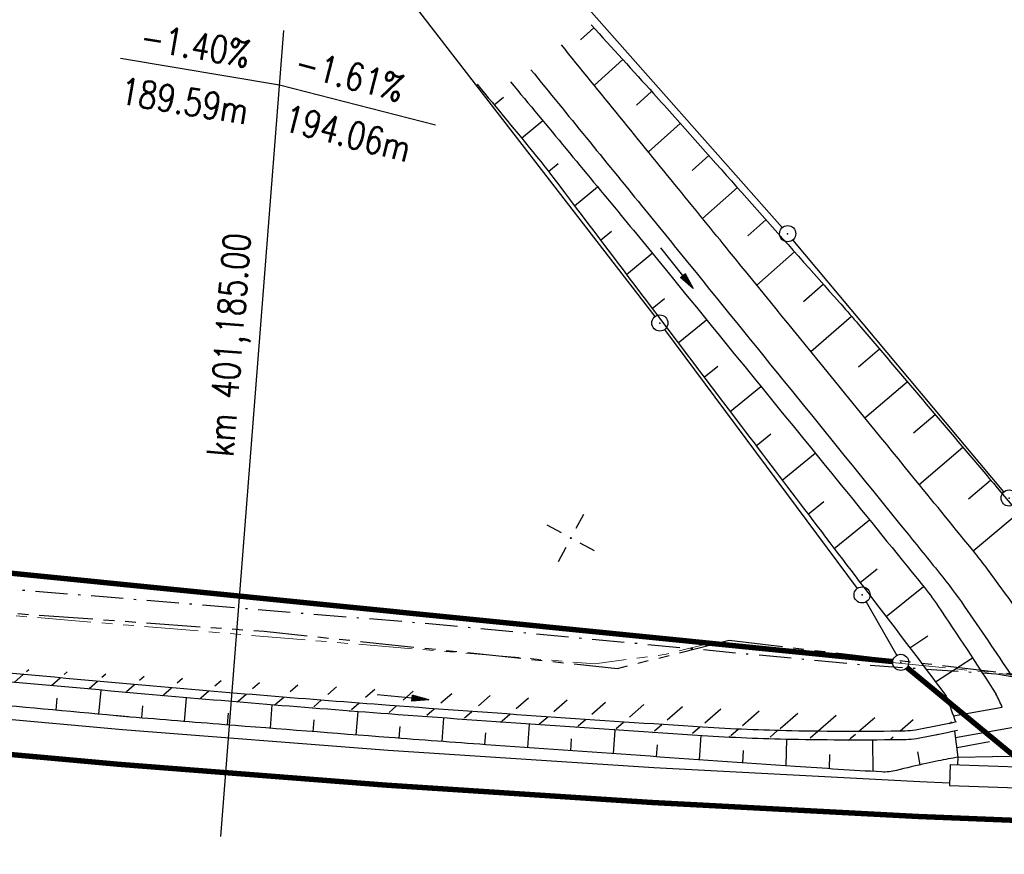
# Model space of a CAD drawing. Extents: x 0 to 1135, y 0 to 420.
# Tile 3 of 80: x 142 to 234, y 233 to 311. Entities that reach past the tile are written whole.
import ezdxf

# ---------------------------------------------------------------- set-up
doc = ezdxf.new("R2010")
doc.units = 0
doc.header["$LTSCALE"] = 2
doc.header["$MEASUREMENT"] = 0
for name, pattern in [('AUSGEZOGEN', [0]), ('BAB-FM2', [2.6, 1.5, -0.5, 0.1, -0.5]), ('PHANTOMX2', [5, 2.5, -0.5, 0.5, -0.5, 0.5, -0.5])]:
    doc.linetypes.add(name, pattern=pattern)
doc.layers.get('0').update_dxf_attribs({"color": 8, "linetype": 'AUSGEZOGEN'})
for name, color, linetype in [('BAB_FM', 8, 'BAB-FM2'), ('BAUWOTOP', 250, 'AUSGEZOGEN'), ('BOESCHG', 8, 'AUSGEZOGEN'), ('FBRTOP', 8, 'AUSGEZOGEN'), ('GRENZL', 8, 'AUSGEZOGEN'), ('GRENZL-BAB', 7, 'AUSGEZOGEN'), ('GRENZP', 8, 'AUSGEZOGEN'), ('GRENZP-BAB', 7, 'AUSGEZOGEN'), ('Lichtwellenleiter COLT', 8, 'PHANTOMX2'), ('Lichtwellenleiter GLH', 8, 'PHANTOMX2'), ('MULDE', 8, 'AUSGEZOGEN'), ('NETZ', 250, 'AUSGEZOGEN'), ('NZ', 8, 'AUSGEZOGEN'), ('PFEILTOP', 8, 'AUSGEZOGEN'), ('Rinne', 200, 'CONTINUOUS'), ('STRASSE', 8, 'AUSGEZOGEN')]:
    doc.layers.add(name, color=color, linetype=linetype)
doc.styles.add('ROMANS', font='romans.shx', dxfattribs={"width": 0.8})

# ---------------------------------------------------------------- blocks, each defined once
blk = doc.blocks.new('IKR')
at = {"color": 0}
for p, q in [((0, 1), (0, 2.5)), ((-2.5, 0), (-1, 0)), ((1, 0), (2.5, 0)), ((0, -2.5), (0, -1))]:
    blk.add_line(p, q, dxfattribs=at)
blk.add_circle((0, 0), 0.05, dxfattribs=at)
blk.add_point((0, 0), dxfattribs=at)
blk = doc.blocks.new('GST')
at = {"color": 0}
blk.add_circle((0, 0), 0.75, dxfattribs=at)
blk.add_point((0, 0), dxfattribs=at)
blk = doc.blocks.new('PFEIL2')
at = {"color": 0}
for p, q in [((0.8796887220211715, 0.0024565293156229), (-2.401395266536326, -0.0115320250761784)), ((0.8808543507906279, -0.2709205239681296), (0.8785230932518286, 0.2758335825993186)), ((0.8785230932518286, 0.2758335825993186), (2.42908935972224, 0.0090619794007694)), ((0.9110887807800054, 0.2702307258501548), (0.878570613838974, 0.2646884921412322)), ((0.9651190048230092, 0.2609349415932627), (0.8786494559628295, 0.2461975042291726)), ((1.019149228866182, 0.2516391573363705), (0.8787282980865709, 0.2277065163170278)), ((1.073179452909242, 0.24234337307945), (0.8788071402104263, 0.2092155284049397)), ((1.127209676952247, 0.2330475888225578), (0.8788859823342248, 0.1907245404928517)), ((1.18123990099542, 0.2237518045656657), (0.8789648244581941, 0.1722335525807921)), ((1.235270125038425, 0.2144560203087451), (0.8790436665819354, 0.1537425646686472)), ((1.289300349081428, 0.2051602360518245), (0.8791225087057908, 0.1352515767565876)), ((1.34333057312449, 0.195864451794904), (0.8792013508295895, 0.1167605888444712)), ((1.397360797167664, 0.1865686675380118), (0.8792801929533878, 0.0982696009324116)), ((1.451391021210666, 0.1772728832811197), (0.8793590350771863, 0.0797786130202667)), ((1.505421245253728, 0.1679770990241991), (0.8794378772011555, 0.0612876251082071)), ((1.559451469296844, 0.1586813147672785), (0.8795167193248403, 0.0427966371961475)), ((1.613481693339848, 0.1493855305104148), (0.8795955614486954, 0.024305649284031)), ((1.66751191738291, 0.140089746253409), (0.8796744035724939, 0.005814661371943)), ((1.721542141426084, 0.1307939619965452), (0.8797532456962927, -0.0126763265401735)), ((1.775572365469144, 0.1214981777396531), (0.8798320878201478, -0.0311673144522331)), ((1.82960258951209, 0.1122023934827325), (0.8799109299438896, -0.0496583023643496)), ((1.883632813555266, 0.1029066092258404), (0.8799897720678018, -0.0681492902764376)), ((1.937663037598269, 0.0936108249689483), (0.8800686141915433, -0.08664027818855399)), ((1.991693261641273, 0.0843150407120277), (0.8801474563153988, -0.105131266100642)), ((2.045723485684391, 0.0750192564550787), (0.8802262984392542, -0.1236222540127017)), ((2.099753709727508, 0.0657234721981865), (0.8803051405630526, -0.1421132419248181)), ((2.153783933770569, 0.056427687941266), (0.8803839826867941, -0.1606042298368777)), ((2.207814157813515, 0.0471319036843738), (0.8804628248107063, -0.1790952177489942)), ((2.26184438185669, 0.0378361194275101), (0.8805416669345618, -0.1975862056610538)), ((2.315874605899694, 0.0285403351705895), (0.8806205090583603, -0.2160771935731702)), ((2.36990482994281, 0.0192445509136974), (0.8806993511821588, -0.2345681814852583)), ((2.423935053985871, 0.009948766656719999), (0.8807781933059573, -0.2530591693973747)), ((2.42908935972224, 0.0090619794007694), (0.8808543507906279, -0.2709205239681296))]:
    blk.add_line(p, q, dxfattribs=at)

msp = doc.modelspace()

# ---------------------------------------------------------------- hatches: boundary and pattern name
at = {"layer": 'Rinne'}
h = msp.add_hatch(dxfattribs=at)
h.set_pattern_fill('ANSI31', color=256, scale=20, style=0)
h.set_pattern_definition([(40.99817018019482, (89.9589409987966, 253.5696266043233), (-1.640087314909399, 1.886826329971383), [])])
edge = h.paths.add_edge_path()
edge.add_arc((208.5950619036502, 339.9719970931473), 96.97771242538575, 280.1565447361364, 282.4351047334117, ccw=False)
edge.add_arc((224.6587594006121, 250.3035645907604), 5.881773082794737, 270.8949320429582, 280.1565447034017, ccw=False)
edge.add_arc((220.0280886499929, 546.7465354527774), 302.3609090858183, 268.8916798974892, 270.8949320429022, ccw=False)
edge.add_arc((217.7846697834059, 430.7850910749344), 186.3777658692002, 266.3400648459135, 268.891679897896, ccw=False)
edge.add_arc((378.8372386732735, 2948.610652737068), 2709.348928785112, 265.7225181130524, 266.3400648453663, ccw=False)
edge.add_arc((299.629212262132, 1889.611170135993), 1647.39138933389, 264.9305544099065, 265.7225180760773, ccw=False)
edge.add_arc((604.639946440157, 5327.896635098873), 5099.17911260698, 264.73880457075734, 264.93055440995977, ccw=False)
edge.add_arc((918.8401520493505, 8739.995723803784), 8525.714091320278, 264.59051198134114, 264.73880464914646, ccw=False)
edge.add_arc((145.9545650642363, 578.1464583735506), 327.3523304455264, 262.9390425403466, 264.59051198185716, ccw=False)
edge.add_arc((55.75300562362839, -150.0803405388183), 406.4395964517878, 82.93904231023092, 84.421141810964)
edge.add_arc((94.7475632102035, 249.1336711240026), 5.325644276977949, 84.42114181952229, 95.12000275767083)
edge.add_arc((103.5768144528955, 150.5924011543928), 104.2616719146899, 95.12000273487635, 97.53469768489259)
edge.add_arc((208.572778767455, 339.7670011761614), 97.58169734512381, 280.15654473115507, 282.45512479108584, ccw=False)
edge.add_arc((224.7222150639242, 249.6199699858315), 5.999540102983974, 270.8769184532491, 280.1565447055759, ccw=False)
edge.add_arc((220.0990100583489, 551.6656743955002), 308.0806245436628, 268.8916799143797, 270.8769184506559, ccw=False)
edge.add_arc((217.740690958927, 429.7650735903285), 186.1572135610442, 266.3376899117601, 268.891679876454, ccw=False)
edge.add_arc((379.9730995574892, 2964.386530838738), 2725.965333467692, 265.72251808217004, 266.33768991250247, ccw=False)
edge.add_arc((299.3206520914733, 1886.07538980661), 1644.642192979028, 264.93052343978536, 265.72251811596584, ccw=False)
edge.add_arc((605.7222366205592, 5340.018240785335), 5112.148955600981, 264.73880466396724, 264.9305234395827, ccw=False)
edge.add_arc((915.1191448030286, 8699.955073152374), 8486.30099193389, 264.59000314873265, 264.7388045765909, ccw=False)
edge.add_arc((145.7915324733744, 576.4475188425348), 326.4456035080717, 262.9351186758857, 264.59000314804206, ccw=False)
edge.add_arc((56.34480792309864, -145.2801117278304), 400.8036586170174, 82.93511893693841, 84.42861615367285)
edge.add_arc((94.75085405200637, 248.4397378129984), 5.215053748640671, 84.42861614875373, 95.12000271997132)
edge.add_arc((103.5480775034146, 150.2559229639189), 103.7921942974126, 95.12000274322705, 97.51322144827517)

# ---------------------------------------------------------------- linework, layer by layer
at = {"layer": 'BAB_FM', "flags": 128}
msp.add_lwpolyline([(25.00000000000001, 271.0979415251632), (34.60650354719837, 269.5900538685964), (53.6620264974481, 267.2282782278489), (84.23978953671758, 263.4384155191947), (131.3679701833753, 258.4771539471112), (180.7608200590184, 254.3985690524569), (220.6055014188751, 250.6089295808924), (233.2348552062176, 249.7463919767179), (240.207857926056, 248.5728362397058), (280.2576121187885, 250.0785550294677), (329.2941249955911, 249.9776080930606), (389.8676164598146, 253.1895780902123)], dxfattribs=at)
at = {"layer": 'BAUWOTOP'}
for p, q in [((228.9355599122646, 241.32274837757), (228.861966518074, 239.3748237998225)), ((228.9355599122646, 241.32274837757), (250.429756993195, 240.5106887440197)), ((228.861966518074, 239.3748237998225), (250.3561635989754, 238.5627641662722))]:
    msp.add_line(p, q, dxfattribs=at)
at = {"layer": 'BOESCHG'}
for p, q in [((194.5263832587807, 308.7386214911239), (195.7622296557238, 309.8650056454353)), ((195.8132647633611, 304.506401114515), (198.4545530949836, 306.9067285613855)), ((186.4983222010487, 302.681384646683), (187.3606973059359, 303.397434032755)), ((199.7392234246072, 302.6729339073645), (201.1425763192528, 303.9445435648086)), ((189.040876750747, 299.5953583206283), (191.007472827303, 301.2260413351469)), ((200.8385740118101, 298.3213466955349), (203.8127505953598, 300.966276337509)), ((204.9172298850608, 296.5957799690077), (206.4707818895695, 297.977151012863)), ((191.5520374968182, 296.4833577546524), (192.4407570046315, 297.2192709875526)), ((193.9702322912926, 293.2945690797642), (196.1100036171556, 295.0640120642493)), ((205.8895370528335, 292.1081771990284), (209.1285983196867, 294.9878346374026)), ((210.1015438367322, 290.5008161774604), (211.7861998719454, 291.9983272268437)), ((196.3849372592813, 290.1044861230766), (197.4062399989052, 290.9472332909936)), ((198.7950064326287, 286.9199112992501), (201.1992891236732, 288.8898076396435)), ((210.9450329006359, 285.8991722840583), (214.4435865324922, 289.0086287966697)), ((215.2870208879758, 284.4069530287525), (217.100758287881, 286.0187393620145)), ((201.2063313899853, 283.7330924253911), (202.3523537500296, 284.6677313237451)), ((203.6213644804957, 280.541646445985), (206.2579600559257, 282.6913111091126)), ((215.9539313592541, 279.7498538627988), (219.7455945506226, 283.0179954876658)), ((220.399871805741, 278.3244248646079), (222.3407045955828, 279.9740854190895)), ((206.0366817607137, 277.3504841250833), (207.2951587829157, 278.3762516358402)), ((220.9850876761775, 273.5742242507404), (224.9307889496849, 276.9258949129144)), ((208.4522833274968, 274.1596053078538), (211.3124084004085, 276.4901911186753)), ((225.51558429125, 272.1753698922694), (227.5199404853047, 273.8769120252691)), ((210.8688164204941, 270.9695367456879), (212.2379919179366, 272.0848981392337)), ((226.0374507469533, 267.3735657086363), (230.108158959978, 270.8271370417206)), ((213.2879861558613, 267.7816663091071), (216.3651284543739, 270.2876628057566)), ((230.6289683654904, 266.0249275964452), (232.6954371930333, 267.7765641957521)), ((215.7098418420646, 264.5961209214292), (217.1844056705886, 265.796605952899)), ((218.1333150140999, 261.4143011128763), (221.4154080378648, 264.0829536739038)), ((231.0741303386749, 261.1869846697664), (235.2758400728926, 264.7201722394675)), ((220.5594425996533, 258.2348405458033), (222.1326883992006, 259.5124130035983)), ((222.9702130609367, 255.0775248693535), (226.4595122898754, 257.8705692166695)), ((225.178164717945, 252.1712179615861), (226.8564962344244, 253.2951069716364)), ((227.572081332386, 249.001612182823), (230.9953728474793, 251.2494708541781)), ((145.7869126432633, 247.478919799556), (145.6862743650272, 246.3646234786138)), ((149.8714758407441, 248.2349771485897), (149.671208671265, 245.9980230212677)), ((157.8404273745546, 247.5309138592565), (157.6491451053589, 245.3155900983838)), ((153.7565182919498, 246.7623920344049), (153.657356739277, 245.64492856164)), ((165.8124087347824, 246.8621020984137), (165.6347015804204, 244.6802148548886)), ((161.7338711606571, 246.0933846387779), (161.6417309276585, 244.9951085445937)), ((173.7875490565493, 246.2320760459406), (173.6212156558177, 244.0592567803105)), ((181.7654296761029, 245.6376886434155), (181.6062960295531, 243.4549054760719)), ((169.713725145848, 245.4552524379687), (169.6278544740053, 244.3682649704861)), ((177.6952322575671, 244.8424271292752), (177.6142307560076, 243.7533947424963)), ((189.745093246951, 245.0677093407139), (189.5921448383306, 242.8813047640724)), ((185.6770422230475, 244.2576364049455), (185.5990320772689, 243.1655010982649)), ((197.7263951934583, 244.5211506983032), (197.5786094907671, 242.3155846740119)), ((205.7092667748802, 243.998017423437), (205.565480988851, 241.7534137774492)), ((229.6852312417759, 241.9945824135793), (229.3594266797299, 244.4249699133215)), ((193.6604383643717, 243.6947513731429), (193.5853330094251, 242.5980006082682)), ((201.6448134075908, 243.1453558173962), (201.5719877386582, 242.0340560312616)), ((213.7011528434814, 243.6526936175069), (213.6476608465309, 241.1881764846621)), ((221.7006545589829, 243.590213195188), (221.7158443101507, 240.6684732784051)), ((229.5657424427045, 242.8859268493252), (232.5996524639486, 243.446880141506)), ((209.653401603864, 242.6265017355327), (209.6034468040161, 241.4705556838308)), ((217.6902675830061, 242.2554439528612), (217.6798361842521, 240.9155028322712)), ((225.894763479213, 242.4928126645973), (226.0935320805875, 241.2846279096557)), ((229.655171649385, 241.2955611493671), (229.6852312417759, 241.9945824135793)), ((229.6852312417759, 241.9945824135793), (237.2677499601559, 242.1434050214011))]:
    msp.add_line(p, q, dxfattribs=at)
for points in [[(195.5260929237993, 310.1225727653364, -0.0007833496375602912), (201.3288886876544, 303.7374183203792, -0.002300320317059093), (203.2915305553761, 301.5508659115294, -0.0001037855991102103), (218.6403251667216, 284.2846921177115, -0.002894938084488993), (219.1868726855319, 283.662393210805, -0.002557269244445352), (220.8057919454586, 281.7780414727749, -0.0003485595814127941), (232.6026593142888, 267.8844556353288, -0.00210530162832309), (238.0992809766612, 261.3461229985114, -0.003233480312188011), (241.6324648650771, 257.0510543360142, -0.04545964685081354), (242.6922668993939, 255.4718170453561, -0.009912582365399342), (246.7149503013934, 247.7520102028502, -0.03598941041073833), (247.6836619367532, 245.3859578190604, -0.01888121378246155), (249.0239890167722, 240.705377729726)], [(184.9020361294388, 304.6038517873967, -0.002558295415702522), (190.4317976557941, 297.8945293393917, -0.00903740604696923), (191.952805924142, 295.9593309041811, -8.410553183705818e-05), (200.6675584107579, 284.4451663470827, 8.684825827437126e-05), (209.1095605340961, 273.291491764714, 0.001146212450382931), (221.6488067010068, 256.8091166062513, -0.002095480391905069), (228.4905746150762, 247.780344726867, -0.07390780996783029), (228.610984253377, 247.5582074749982, -0.005611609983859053), (229.4198385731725, 245.2566056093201)], [(229.6852312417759, 241.9945824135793, 0.004075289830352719), (227.8227213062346, 241.6521110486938, 0.006640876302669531), (226.6844946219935, 241.4174951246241, 0.01068670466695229), (223.9471690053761, 240.7536247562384, -0.04308933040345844), (223.2578471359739, 240.6330411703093, -0.03591564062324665), (222.5287515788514, 240.6219196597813, -0.003250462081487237), (214.4980320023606, 241.1289177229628, -0.000401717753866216), (185.7077605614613, 243.1577478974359, -0.001283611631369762), (176.6997653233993, 243.8230560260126, -0.0007044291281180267), (161.4176389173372, 245.0128685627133, -0.001223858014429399), (152.6242388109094, 245.7316200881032, -0.00192090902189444), (151.2987747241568, 245.8483570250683, -9.444416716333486e-05), (124.3499210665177, 248.3313146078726, -0.002559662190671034), (99.1495342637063, 250.7881471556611, -0.004108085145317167), (83.46934629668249, 252.528214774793, -0.03809484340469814), (83.00691341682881, 252.6194965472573, -0.00733839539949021)]]:
    msp.add_lwpolyline(points, format="xyb", dxfattribs=at)
at = {"layer": 'FBRTOP', "const_width": 0.5}
msp.add_lwpolyline([(138.1426487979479, 230.241516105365, 0.0007871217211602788), (144.3701884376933, 229.6870827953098, 0.0007858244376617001), (150.6097227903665, 229.1513605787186, 0.000785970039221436), (156.8506624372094, 228.635276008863, 0.0007872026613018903), (163.0834224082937, 228.1396073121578, 0.0007879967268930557), (169.2990556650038, 227.6650013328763, 0.0007885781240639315), (175.5115718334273, 227.2103318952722, 0.000791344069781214), (181.727804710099, 226.7751334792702, 0.0007900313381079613), (187.9557119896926, 226.3589072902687, 0.0007893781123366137), (194.1938813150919, 225.9617844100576, 0.0007890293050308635), (200.4360307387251, 225.5841893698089, 0.0007856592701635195), (206.8411408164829, 225.2169787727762, 0.0008285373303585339), (212.9159425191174, 224.8883776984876, 0.0007448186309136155), (213.098676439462, 224.8790697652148, 1.104593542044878e-05), (225.3775286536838, 224.2722271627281, 0.001406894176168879), (228.471645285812, 224.1281052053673, -0.01076775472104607), (231.0597797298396, 223.9699296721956, 0.0006308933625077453)], format="xyb", dxfattribs=at)
at = {"layer": 'FBRTOP'}
msp.add_lwpolyline([(25, 259.4491258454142), (28.84303987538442, 258.8549293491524), (53.38078843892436, 255.3767106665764), (77.9591767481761, 252.2077102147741), (102.5758117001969, 249.3493082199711), (127.2271726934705, 246.8011686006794), (151.9086976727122, 244.5647508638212), (176.6161360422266, 242.6388759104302), (201.3458235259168, 241.0254408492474), (226.093425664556, 239.7236810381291), (228.8709512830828, 239.6126392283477)], dxfattribs=at)
at = {"layer": 'FBRTOP', "const_width": 0.5}
msp.add_lwpolyline([(25, 256.1605077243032), (28.366656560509, 255.6399678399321), (52.94490941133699, 252.1560076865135), (77.56393238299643, 248.9817680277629), (102.2212860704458, 246.1186379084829), (126.9134367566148, 243.5662819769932), (151.6357636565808, 241.3261671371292), (176.3840509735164, 239.3971081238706), (201.1546619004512, 237.7810031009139), (225.9431468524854, 236.4770927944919), (250.7470207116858, 235.4854666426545), (275.5616941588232, 234.8062720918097), (300.3959027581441, 234.4399137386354), (317.0222885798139, 234.3709350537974), (325.2626231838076, 234.3712807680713), (350.2637878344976, 234.3710979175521), (375.2631167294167, 234.3713907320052), (400.2638580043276, 234.3712078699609), (425.2631868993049, 234.3715006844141), (575.2631370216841, 234.3709509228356), (825.2634057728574, 234.3715006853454), (950, 234.3712505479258)], dxfattribs=at)
at = {"layer": 'GRENZL'}
for p, q in [((213.306, 291.265), (187.676, 320.206)), ((178.369, 312.851), (201.449, 282.985)), ((233.934, 266.683), (214.285, 290.129)), ((202.356, 281.79), (220.282, 257.695)), ((221.103, 256.442), (223.954, 251.467))]:
    msp.add_line(p, q, dxfattribs=at)
at = {"layer": 'GRENZL-BAB', "const_width": 0.5}
for points in [[(27.647, 270.524), (223.581, 250.891)], [(236.804, 240.516), (224.905, 250.339)]]:
    msp.add_lwpolyline(points, dxfattribs=at)
at = {"layer": 'Lichtwellenleiter COLT', "lineweight": 0, "flags": 128}
msp.add_lwpolyline([(498.2379874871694, 253.8036884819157), (415.8931360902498, 250.3198932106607), (293.8287200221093, 246.6697751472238), (291.0587475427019, 246.5908925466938), (247.3598615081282, 248.3559419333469), (206.4599367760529, 252.5806873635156), (202.5115109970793, 251.5713614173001), (195.8429119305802, 250.682456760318), (112.1250500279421, 257.6180608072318), (64.56335462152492, 263.3273723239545), (29.41558137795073, 268.6614965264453), (24.99999999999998, 269.1585893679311)], dxfattribs=at)
at = {"layer": 'Lichtwellenleiter GLH', "flags": 128}
for points in [[(25.00000000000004, 268.9509480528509), (29.42269700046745, 268.4370987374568), (64.70191527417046, 263.1694516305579), (88.02579108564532, 260.5755576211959), (112.1776231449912, 257.5134612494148), (165.0923469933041, 253.7080238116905), (197.9630694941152, 250.2555552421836), (208.3511683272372, 252.8698849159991)], [(208.3511683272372, 252.8698849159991), (247.2791022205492, 248.2654657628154), (259.9582634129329, 246.9533188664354)]]:
    msp.add_lwpolyline(points, dxfattribs=at)
at = {"layer": 'MULDE'}
for p, q in [((229.2225355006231, 245.8335138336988), (233.7700125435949, 246.6381788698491)), ((229.4377734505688, 243.8405305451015), (235.1633528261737, 244.8536579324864))]:
    msp.add_line(p, q, dxfattribs=at)
for points in [[(313.8830371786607, 241.0600698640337, 0.0007048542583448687), (321.2967065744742, 241.002547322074, 0.0003457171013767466), (336.4120369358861, 240.917028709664, 0.0001315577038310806), (344.3553638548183, 240.8796699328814, 0.0001528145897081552), (351.1937716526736, 240.8513970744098, 0.0002694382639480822), (368.1304021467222, 240.7956771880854, 0.0002858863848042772), (384.0926527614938, 240.7608915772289, 9.221852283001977e-05), (397.2013274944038, 240.7422375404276, 0.0002434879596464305), (402.1661050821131, 240.7385060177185, 4.586932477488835e-06), (413.4317577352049, 240.7356282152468, 6.362672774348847e-06), (421.5533170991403, 240.7337205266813, 3.484569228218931e-07), (450.3586424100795, 240.7273410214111, 6.695385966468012e-06)], [(463.1691870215, 240.7248326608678, 5.815762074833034e-06), (493.0581315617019, 240.7194016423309, 2.464392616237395e-05)]]:
    msp.add_lwpolyline(points, format="xyb", dxfattribs=at)
at = {"layer": 'MULDE', "flags": 128}
msp.add_lwpolyline([(188.0192036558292, 304.8270057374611, -0.0006762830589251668), (198.3168769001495, 292.3936824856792, -0.001541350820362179), (202.8079867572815, 286.9219332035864, -0.0002204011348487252), (218.7957915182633, 267.3026147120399, -0.0004657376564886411), (226.3481299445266, 258.0088029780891, -0.02183972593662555), (227.7821486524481, 256.0738331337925, -0.005530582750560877), (233.177243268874, 247.8937255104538, -0.005530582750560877)], format="xyb", dxfattribs=at)
at = {"layer": 'MULDE'}
msp.add_arc((218.9300996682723, 240.3996547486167), 16.09789419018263, 22.8013096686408, 27.74460083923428, dxfattribs=at)
at = {"layer": 'NZ'}
for p, q in [((161.055285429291, 234.624497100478), (166.9006500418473, 309.615859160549)), ((151.7104833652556, 307.0253849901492), (166.5066198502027, 304.5607663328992)), ((166.5066198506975, 304.5607663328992), (181.0316468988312, 300.8159580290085))]:
    msp.add_line(p, q, dxfattribs=at)
at = {"layer": 'Rinne'}
for points in [[(229.4776303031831, 245.2693305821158, -0.009942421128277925), (225.6959409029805, 244.5139610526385, -0.0404334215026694), (224.7506260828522, 244.422508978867, -0.008741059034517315), (214.1796338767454, 244.4421939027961, -0.01113398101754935), (205.8873407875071, 244.7874427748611, -0.002694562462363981), (176.755539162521, 246.8085495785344, -0.003455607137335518), (154.0605685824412, 248.6638341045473, -0.0008366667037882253), (137.064627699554, 250.2002141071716, -0.0006470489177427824), (115.0940217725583, 252.25203510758, -0.007206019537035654), (105.7146972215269, 253.2767902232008, 0.006466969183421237), (95.26529923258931, 254.4340896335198, 0.04671652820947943), (94.27229193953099, 254.4380659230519, 0.01053648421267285), (89.90533838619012, 253.9538396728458)], [(229.6187008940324, 244.4818668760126, -0.01002978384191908), (225.7801633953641, 243.7144448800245, -0.04051214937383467), (224.814035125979, 243.6211325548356, -0.008662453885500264), (214.1399210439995, 243.6426874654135, -0.01114434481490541), (205.8497402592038, 243.9880205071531, -0.002684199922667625), (176.6520339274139, 246.014307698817, -0.003455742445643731), (153.9940504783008, 247.8665747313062, -0.0008365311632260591), (136.9576409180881, 249.4066176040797, -0.0006492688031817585), (115.0135830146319, 251.4560576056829, -0.007220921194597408), (105.6409374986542, 252.4804498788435, 0.006516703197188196), (95.25716184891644, 253.6301557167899, 0.046683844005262), (94.2854521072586, 253.6339833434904, 0.01044276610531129), (89.97673200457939, 253.157031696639)]]:
    msp.add_lwpolyline(points, format="xyb", dxfattribs=at)
at = {"layer": 'STRASSE'}
for points in [[(240.0320638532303, 247.9228176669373, 0.001789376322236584), (239.8677028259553, 248.3278393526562, 0.0590911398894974), (237.7227807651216, 252.1884403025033, 0.002500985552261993), (232.404527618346, 259.4798997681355, 0.01192474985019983), (231.2453204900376, 260.9765341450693, 0.0002178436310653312), (225.7283868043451, 267.7528634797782, -6.938936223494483e-05), (208.4018868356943, 289.021724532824, -0.0002380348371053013), (203.6465971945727, 294.8663373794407, -0.0001037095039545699), (192.7413922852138, 308.2883930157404)], [(189.9081223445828, 305.9586620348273, -0.0001942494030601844), (200.2042159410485, 293.3203104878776, -0.0004498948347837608), (204.6426886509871, 287.8577734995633, -5.218060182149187e-05), (224.8485130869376, 262.9388855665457, -0.0003412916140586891), (227.9348140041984, 259.1265679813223, -0.01797453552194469), (230.2448355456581, 256.0491966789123, -0.007044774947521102), (234.6095468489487, 249.5847881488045, -0.07110104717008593)]]:
    msp.add_lwpolyline(points, format="xyb", dxfattribs=at)

# ---------------------------------------------------------------- block references
at = {"layer": 'GRENZP'}
for p in [(213.804, 290.703), (201.908, 282.391), (234.415, 266.108), (220.73, 257.093)]:
    msp.add_blockref('GST', p, dxfattribs=at)
at = {"layer": 'GRENZP-BAB'}
msp.add_blockref('GST', (224.327, 250.816), dxfattribs=at)
at = {"layer": 'NETZ', "rotation": 151.5965}
msp.add_blockref('IKR', (193.625, 262.379), dxfattribs=at)
at = {"layer": 'PFEILTOP'}
for p, rotation in [((203.5111060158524, 287.4954218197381), 308.3306094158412), ((177.980066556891, 247.5715600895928), 354.3005256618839)]:
    msp.add_blockref('PFEIL2', p, dxfattribs=dict(at, rotation=rotation))

# ---------------------------------------------------------------- texts
at = {"layer": 'NZ', "style": 'ROMANS', "width": 0.8}
for s, height, rotation, p in [('-1.40%%%', 2.499999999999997, 350.5429680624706, (153.4029195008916, 307.8436186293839)), ('-1.61%%%', 2.499999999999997, 345.5429680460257, (167.7439935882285, 305.5145412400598)), ('189.59m', 2.499999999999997, 350.5429680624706, (151.5439928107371, 302.8025674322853)), ('194.06m', 2.499999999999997, 345.5429680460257, (166.7210110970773, 300.333816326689)), ('km 401,185.00', 2.499999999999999, 85.5429680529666, (162.216910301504, 269.8903861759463))]:
    msp.add_text(s, height=height, rotation=rotation, dxfattribs=at).set_placement(p)

doc.saveas('drawing.dxf')
